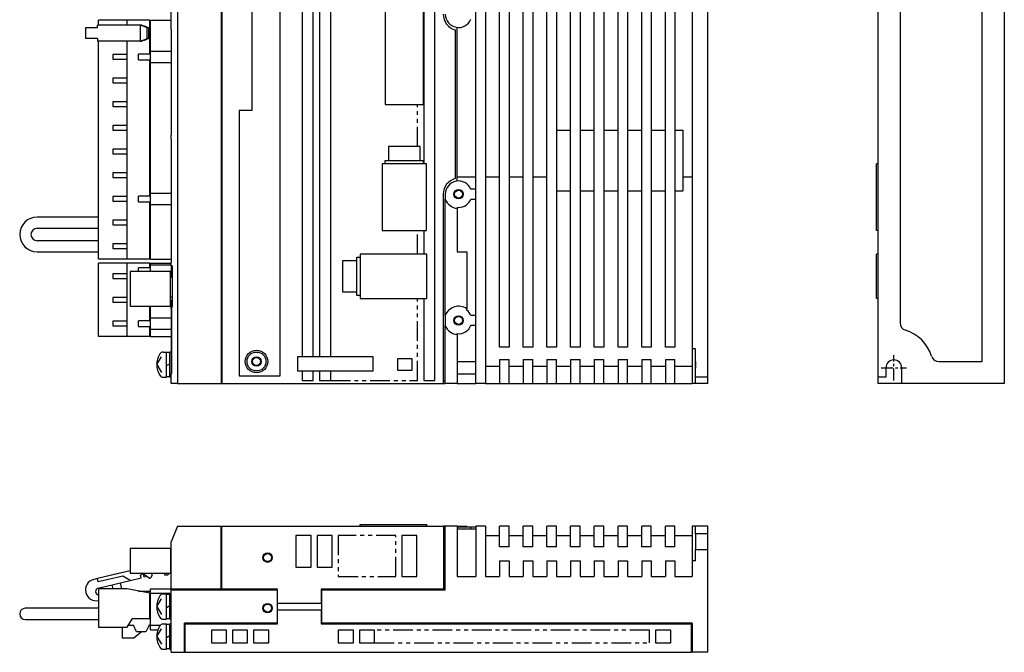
# Model space of a CAD drawing. Extents: x -713 to -55, y -240 to 98.
# Tile 2 of 3: x -367 to -55, y -240 to -40. Entities that reach past the tile are written whole.
import ezdxf

# ---------------------------------------------------------------- set-up
doc = ezdxf.new("R2010")
doc.units = 0
doc.linetypes.add('CENTER', pattern=[2, 1.25, -0.25, 0.25, -0.25])
doc.linetypes.add('PHANTOM', pattern=[2.5, 1.25, -0.25, 0.25, -0.25, 0.25, -0.25])
for name, color, linetype in [('CENTER', 6, 'CENTER'), ('OUTLINE', 7, 'CONTINUOUS'), ('PHANTOM', 3, 'PHANTOM'), ('THIN_LINE', 6, 'CONTINUOUS')]:
    doc.layers.add(name, color=color, linetype=linetype)

msp = doc.modelspace()

# ---------------------------------------------------------------- linework, layer by layer
at = {"layer": 'CENTER', "ltscale": 3}
for p, q in [((-89.66, -154), (-89.66, -146)), ((-93.66, -150), (-85.66, -150))]:
    msp.add_line(p, q, dxfattribs=at)
at = {"layer": 'OUTLINE'}
for p, q in [((-302.71, 5), (-302.71, -155)), ((-302.51, 5), (-302.51, -155)), ((-238.51, 4), (-238.51, -85.4)), ((-235.01, -154), (-235.01, 4)), ((-222.01, -155), (-222.01, 5)), ((-219.01, 5), (-219.01, -155)), ((-214.51, -143.5), (-214.51, 5)), ((-211.51, 5), (-211.51, -143.5)), ((-207.01, -143.5), (-207.01, 5)), ((-204.01, 5), (-204.01, -143.5)), ((-199.51, -143.5), (-199.51, 5)), ((-196.51, 5), (-196.51, -143.5)), ((-192.01, -143.5), (-192.01, 5)), ((-189.01, 5), (-189.01, -143.5)), ((-184.51, -143.5), (-184.51, 5)), ((-181.51, 5), (-181.51, -143.5)), ((-177.01, -143.5), (-177.01, 5)), ((-174.01, 5), (-174.01, -143.5)), ((-169.51, -143.5), (-169.51, 5)), ((-166.51, 5), (-166.51, -143.5)), ((-162.01, -143.5), (-162.01, 5)), ((-159.01, 5), (-159.01, -143.5)), ((-153.51, 5), (-153.51, -144)), ((-148.51, -155), (-148.51, 5)), ((-94.66, -155), (-94.66, 5)), ((-54.66, 5), (-54.66, -155)), ((-284.01, -152.5), (-284.01, 2.5)), ((-87.66, -2), (-87.66, -135.76)), ((-277.01, -3.5), (-277.01, -146.5)), ((-273.51, -146.5), (-273.51, -3.5)), ((-271.51, -3.5), (-271.51, -146.5)), ((-268.01, -146.5), (-268.01, -3.5)), ((-318.51, -42.85), (-318.51, -15.5)), ((-316.51, -15.5), (-316.51, -155)), ((-293.01, -15.5), (-293.01, -68.5)), ((-61.66, -148), (-61.66, -14.24)), ((-250.78, -21.44), (-250.78, -66.55)), ((-238.64, -66.55), (-238.64, -21.44)), ((-332.51, -39.9), (-341.51, -39.9)), ((-341.51, -41.5), (-341.51, -39.9)), ((-325.31, -39.9), (-332.51, -39.9)), ((-332.51, -41.5), (-332.51, -39.9)), ((-325.31, -50.6), (-325.31, -39.9)), ((-325.09, -49.7), (-325.09, -39.9)), ((-325.09, -39.9), (-318.51, -39.9)), ((-343.05, -42.3), (-345.68, -42.3)), ((-345.68, -42.3), (-345.68, -45.7)), ((-341.9, -42.3), (-343.05, -42.3)), ((-341.9, -42.3), (-341.9, -41.5)), ((-328.28, -41.5), (-341.9, -41.5)), ((-327.82, -41.5), (-328.28, -41.5)), ((-328.28, -46.5), (-328.28, -41.5)), ((-326.1, -42.3), (-328.28, -41.5)), ((-327.82, -41.5), (-327.33, -41.7)), ((-327.33, -41.7), (-327.1, -41.7)), ((-327.1, -41.7), (-325.64, -42.3)), ((-325.64, -42.3), (-326.1, -42.3)), ((-326.1, -45.7), (-326.1, -42.3)), ((-325.64, -45.7), (-325.64, -42.3)), ((-325.09, -41.3), (-325.31, -41.3)), ((-318.51, -42.85), (-318.51, -76.3)), ((-318.39, -42.85), (-318.51, -42.85)), ((-318.39, -76.3), (-318.39, -42.85)), ((-228.55, -42.96), (-228.55, -90.04)), ((-227.91, -90.82), (-227.91, -42.18)), ((-343.05, -45.7), (-345.68, -45.7)), ((-341.9, -45.7), (-343.05, -45.7)), ((-341.9, -45.7), (-341.9, -46.5)), ((-328.28, -46.5), (-341.9, -46.5)), ((-341.51, -115.6), (-341.51, -46.5)), ((-332.51, -50.75), (-332.51, -46.5)), ((-328.28, -46.5), (-326.1, -45.7)), ((-328.28, -46.5), (-327.82, -46.5)), ((-327.33, -46.3), (-327.82, -46.5)), ((-327.1, -46.3), (-327.33, -46.3)), ((-325.64, -45.7), (-327.1, -46.3)), ((-325.64, -45.7), (-326.1, -45.7)), ((-325.09, -53.3), (-325.09, -49.7)), ((-325.09, -49.7), (-318.51, -49.7)), ((-337.01, -50.75), (-337.01, -52.25)), ((-332.51, -50.75), (-337.01, -50.75)), ((-337.01, -52.25), (-332.51, -52.25)), ((-332.51, -52.25), (-332.51, -50.75)), ((-332.51, -58.25), (-332.51, -52.25)), ((-325.09, -50.6), (-328.84, -50.6)), ((-328.84, -52.4), (-328.84, -50.6)), ((-328.84, -52.4), (-325.09, -52.4)), ((-325.31, -95.6), (-325.31, -52.4)), ((-325.09, -94.7), (-325.09, -53.3)), ((-325.09, -53.3), (-318.51, -53.3)), ((-337.01, -58.25), (-337.01, -59.75)), ((-332.51, -58.25), (-337.01, -58.25)), ((-332.51, -59.75), (-332.51, -58.25)), ((-337.01, -59.75), (-332.51, -59.75)), ((-332.51, -65.75), (-332.51, -59.75)), ((-337.01, -65.75), (-337.01, -67.25)), ((-332.51, -65.75), (-337.01, -65.75)), ((-337.01, -67.25), (-332.51, -67.25)), ((-332.51, -67.25), (-332.51, -65.75)), ((-332.51, -73.25), (-332.51, -67.25)), ((-297.01, -68.5), (-297.01, -152.5)), ((-293.01, -68.5), (-297.01, -68.5)), ((-250.78, -66.55), (-240.51, -66.55)), ((-240.51, -66.55), (-238.64, -66.55)), ((-337.01, -73.25), (-337.01, -74.75)), ((-332.51, -73.25), (-337.01, -73.25)), ((-337.01, -74.75), (-332.51, -74.75)), ((-332.51, -74.75), (-332.51, -73.25)), ((-332.51, -80.75), (-332.51, -74.75)), ((-196.51, -74.72), (-192.01, -74.72)), ((-189.01, -74.72), (-184.51, -74.72)), ((-181.51, -74.72), (-177.01, -74.72)), ((-174.01, -74.72), (-169.51, -74.72)), ((-166.51, -74.72), (-162.01, -74.72)), ((-159.01, -74.72), (-156.51, -74.72)), ((-156.51, -74.72), (-156.51, -93.95)), ((-318.51, -76.3), (-318.39, -76.3)), ((-318.51, -77.6), (-318.51, -76.3)), ((-318.51, -77.6), (-318.51, -116.5)), ((-318.39, -77.6), (-318.51, -77.6)), ((-318.39, -116.5), (-318.39, -77.6)), ((-337.01, -80.75), (-337.01, -82.25)), ((-332.51, -80.75), (-337.01, -80.75)), ((-332.51, -82.25), (-332.51, -80.75)), ((-240.51, -79.9), (-249.71, -79.9)), ((-249.71, -79.9), (-249.71, -84.43)), ((-239.71, -79.9), (-240.51, -79.9)), ((-239.71, -84.43), (-239.71, -79.9)), ((-337.01, -82.25), (-332.51, -82.25)), ((-332.51, -88.25), (-332.51, -82.25)), ((-237.71, -85.4), (-251.71, -85.4)), ((-251.71, -85.4), (-251.71, -106.5)), ((-249.71, -84.43), (-250.81, -84.43)), ((-250.81, -84.43), (-250.81, -85.4)), ((-239.71, -84.43), (-249.71, -84.43)), ((-238.61, -84.43), (-239.71, -84.43)), ((-238.61, -85.4), (-238.61, -84.43)), ((-237.71, -106.5), (-237.71, -85.4)), ((-95.16, -106.5), (-95.16, -85.4)), ((-94.66, -85.4), (-95.16, -85.4)), ((-337.01, -88.25), (-337.01, -89.75)), ((-332.51, -88.25), (-337.01, -88.25)), ((-337.01, -89.75), (-332.51, -89.75)), ((-332.51, -89.75), (-332.51, -88.25)), ((-332.51, -95.75), (-332.51, -89.75)), ((-227.91, -89.47), (-222.01, -89.47)), ((-219.01, -89.47), (-214.51, -89.47)), ((-211.51, -89.47), (-207.01, -89.47)), ((-204.01, -89.47), (-199.51, -89.47)), ((-156.51, -89.47), (-153.51, -89.47)), ((-222.01, -93.46), (-223.6, -93.46)), ((-337.01, -95.75), (-337.01, -97.25)), ((-332.51, -95.75), (-337.01, -95.75)), ((-332.51, -97.25), (-332.51, -95.75)), ((-325.09, -95.6), (-328.84, -95.6)), ((-328.84, -97.4), (-328.84, -95.6)), ((-325.09, -98.3), (-325.09, -94.7)), ((-325.09, -94.7), (-318.51, -94.7)), ((-232.35, -95), (-232.35, -154)), ((-231.71, -95), (-231.71, -96.62)), ((-231.71, -133.38), (-231.71, -96.62)), ((-223.6, -96.53), (-222.01, -96.53)), ((-196.51, -93.95), (-192.01, -93.95)), ((-189.01, -93.95), (-184.51, -93.95)), ((-181.51, -93.95), (-177.01, -93.95)), ((-174.01, -93.95), (-169.51, -93.95)), ((-166.51, -93.95), (-162.01, -93.95)), ((-159.01, -93.95), (-156.51, -93.95)), ((-337.01, -97.25), (-332.51, -97.25)), ((-332.51, -103.25), (-332.51, -97.25)), ((-328.84, -97.4), (-325.09, -97.4)), ((-325.31, -115.6), (-325.31, -97.4)), ((-325.09, -115.6), (-325.09, -98.3)), ((-325.09, -98.3), (-318.51, -98.3)), ((-227.91, -99.48), (-227.91, -99.2)), ((-227.91, -99.2), (-227.51, -99.2)), ((-227.91, -99.48), (-227.91, -113.23)), ((-341.51, -102.23), (-360.99, -102.23)), ((-360.99, -105.77), (-341.51, -105.77)), ((-337.01, -103.25), (-337.01, -104.75)), ((-332.51, -103.25), (-337.01, -103.25)), ((-337.01, -104.75), (-332.51, -104.75)), ((-332.51, -104.75), (-332.51, -103.25)), ((-332.51, -110.75), (-332.51, -104.75)), ((-251.71, -106.5), (-237.71, -106.5)), ((-238.51, -106.5), (-238.51, -114)), ((-94.66, -106.5), (-95.16, -106.5)), ((-341.51, -109.73), (-360.99, -109.73)), ((-337.01, -110.75), (-337.01, -112.25)), ((-332.51, -110.75), (-337.01, -110.75)), ((-337.01, -112.25), (-332.51, -112.25)), ((-332.51, -112.25), (-332.51, -110.75)), ((-332.51, -115.6), (-332.51, -112.25)), ((-360.99, -113.27), (-341.51, -113.27)), ((-325.09, -114.2), (-325.31, -114.2)), ((-259.68, -114.9), (-258.71, -114.9)), ((-259.68, -116), (-259.68, -114.9)), ((-237.61, -114), (-258.71, -114)), ((-258.71, -114), (-258.71, -128)), ((-237.61, -128), (-237.61, -114)), ((-227.91, -113.23), (-224.91, -113.23)), ((-224.91, -113.23), (-224.91, -131.33)), ((-94.66, -114), (-95.16, -114)), ((-95.16, -128), (-95.16, -114)), ((-332.51, -115.6), (-341.51, -115.6)), ((-332.51, -116.9), (-341.51, -116.9)), ((-341.51, -140.1), (-341.51, -116.9)), ((-325.31, -115.6), (-332.51, -115.6)), ((-325.31, -116.9), (-332.51, -116.9)), ((-332.51, -120.25), (-332.51, -116.9)), ((-325.09, -118.3), (-328.84, -118.3)), ((-328.84, -119.49), (-328.84, -118.3)), ((-325.31, -118.3), (-325.31, -116.9)), ((-325.09, -115.6), (-318.51, -115.6)), ((-325.09, -117.4), (-325.09, -116.9)), ((-325.09, -116.9), (-318.51, -116.9)), ((-325.09, -117.4), (-318.51, -117.4)), ((-325.09, -119.49), (-325.09, -117.4)), ((-318.51, -116.5), (-318.39, -116.5)), ((-318.51, -117.68), (-318.51, -116.5)), ((-318.51, -117.68), (-318.51, -121.34)), ((-318.21, -117.68), (-318.51, -117.68)), ((-318.21, -117.68), (-318.21, -130.8)), ((-264.21, -126), (-264.21, -116)), ((-264.21, -116), (-259.68, -116)), ((-259.68, -126), (-259.68, -116)), ((-332.51, -120.25), (-337.01, -120.25)), ((-337.01, -120.25), (-337.01, -121.75)), ((-332.51, -121.75), (-332.51, -120.25)), ((-331.51, -119.49), (-331.51, -130.49)), ((-318.71, -119.49), (-331.51, -119.49)), ((-318.71, -130.49), (-318.71, -119.49)), ((-318.71, -121), (-318.51, -121)), ((-318.21, -121.34), (-318.71, -121.34)), ((-337.01, -121.75), (-332.51, -121.75)), ((-332.51, -127.75), (-332.51, -121.75)), ((-332.51, -127.75), (-337.01, -127.75)), ((-337.01, -127.75), (-337.01, -129.25)), ((-332.51, -129.25), (-332.51, -127.75)), ((-318.21, -127.64), (-318.71, -127.64)), ((-259.68, -126), (-264.21, -126)), ((-259.68, -127.1), (-259.68, -126)), ((-258.71, -127.1), (-259.68, -127.1)), ((-337.01, -129.25), (-332.51, -129.25)), ((-332.51, -135.25), (-332.51, -129.25)), ((-331.51, -130.49), (-318.71, -130.49)), ((-325.31, -135.1), (-325.31, -130.49)), ((-325.09, -134.2), (-325.09, -130.49)), ((-318.21, -128.64), (-318.71, -128.64)), ((-318.51, -128.64), (-318.51, -130.8)), ((-318.51, -130.8), (-318.21, -130.8)), ((-318.51, -131.36), (-318.51, -130.8)), ((-258.71, -128), (-237.61, -128)), ((-238.51, -128), (-238.51, -154)), ((-94.66, -128), (-95.16, -128)), ((-318.51, -131.36), (-318.51, -151.8)), ((-318.32, -131.36), (-318.51, -131.36)), ((-318.32, -151.8), (-318.32, -131.36)), ((-231.71, -133.38), (-231.71, -136.62)), ((-224.91, -131.7), (-224.91, -131.33)), ((-222.01, -133.47), (-223.6, -133.47)), ((-332.51, -135.25), (-337.01, -135.25)), ((-337.01, -135.25), (-337.01, -136.75)), ((-337.01, -136.75), (-332.51, -136.75)), ((-332.51, -136.75), (-332.51, -135.25)), ((-332.51, -140.1), (-332.51, -136.75)), ((-328.84, -136.9), (-328.84, -135.1)), ((-325.09, -135.1), (-328.84, -135.1)), ((-328.84, -136.9), (-325.09, -136.9)), ((-325.31, -140.1), (-325.31, -136.9)), ((-325.09, -137.8), (-325.09, -134.2)), ((-325.09, -134.2), (-318.51, -134.2)), ((-231.71, -155), (-231.71, -136.62)), ((-223.6, -136.54), (-222.01, -136.54)), ((-332.51, -140.1), (-341.51, -140.1)), ((-325.31, -140.1), (-332.51, -140.1)), ((-325.09, -138.7), (-325.31, -138.7)), ((-325.09, -140.1), (-325.09, -137.8)), ((-325.09, -137.8), (-318.51, -137.8)), ((-325.09, -140.1), (-318.51, -140.1)), ((-227.91, -139.48), (-227.91, -139.18)), ((-227.91, -139.48), (-227.91, -155)), ((-323.11, -149), (-321.64, -146.53)), ((-321.05, -145), (-320.01, -145)), ((-320.01, -149), (-320.01, -145)), ((-319.01, -145.2), (-320.01, -145.2)), ((-319.01, -149), (-319.01, -145)), ((-318.51, -145), (-319.01, -145)), ((-278.51, -146.5), (-278.51, -151)), ((-277.01, -146.5), (-278.51, -146.5)), ((-273.51, -146.5), (-277.01, -146.5)), ((-271.51, -146.5), (-273.51, -146.5)), ((-254.51, -146.5), (-271.51, -146.5)), ((-254.51, -151), (-254.51, -146.5)), ((-211.51, -143.5), (-214.51, -143.5)), ((-204.01, -143.5), (-207.01, -143.5)), ((-196.51, -143.5), (-199.51, -143.5)), ((-189.01, -143.5), (-192.01, -143.5)), ((-181.51, -143.5), (-184.51, -143.5)), ((-174.01, -143.5), (-177.01, -143.5)), ((-166.51, -143.5), (-169.51, -143.5)), ((-159.01, -143.5), (-162.01, -143.5)), ((-153.51, -144), (-153.51, -144.48)), ((-152.51, -144), (-153.51, -144)), ((-153.51, -144.48), (-153.51, -149.52)), ((-152.51, -155), (-152.51, -144)), ((-323.11, -149), (-321.64, -151.47)), ((-320.01, -149.29), (-319.01, -148.71)), ((-320.01, -153), (-320.01, -149)), ((-319.01, -153), (-319.01, -149)), ((-246.81, -147.2), (-246.81, -150.8)), ((-242.21, -147.2), (-246.81, -147.2)), ((-242.21, -150.8), (-242.21, -147.2)), ((-227.91, -148), (-222.01, -148)), ((-219.01, -149.52), (-214.51, -149.52)), ((-214.51, -147.42), (-214.51, -155)), ((-214.51, -147.42), (-211.51, -147.42)), ((-211.51, -155), (-211.51, -147.42)), ((-211.51, -149.52), (-207.01, -149.52)), ((-207.01, -147.42), (-207.01, -155)), ((-207.01, -147.42), (-204.01, -147.42)), ((-204.01, -155), (-204.01, -147.42)), ((-204.01, -149.52), (-199.51, -149.52)), ((-199.51, -147.42), (-199.51, -155)), ((-199.51, -147.42), (-196.51, -147.42)), ((-196.51, -155), (-196.51, -147.42)), ((-196.51, -149.52), (-192.01, -149.52)), ((-192.01, -147.42), (-192.01, -155)), ((-192.01, -147.42), (-189.01, -147.42)), ((-189.01, -155), (-189.01, -147.42)), ((-189.01, -149.52), (-184.51, -149.52)), ((-184.51, -147.42), (-184.51, -155)), ((-184.51, -147.42), (-181.51, -147.42)), ((-181.51, -155), (-181.51, -147.42)), ((-181.51, -149.52), (-177.01, -149.52)), ((-177.01, -147.42), (-177.01, -155)), ((-177.01, -147.42), (-174.01, -147.42)), ((-174.01, -155), (-174.01, -147.42)), ((-174.01, -149.52), (-169.51, -149.52)), ((-169.51, -147.42), (-169.51, -155)), ((-169.51, -147.42), (-166.51, -147.42)), ((-166.51, -155), (-166.51, -147.42)), ((-166.51, -149.52), (-162.01, -149.52)), ((-162.01, -147.42), (-162.01, -155)), ((-162.01, -147.42), (-159.01, -147.42)), ((-159.01, -155), (-159.01, -147.42)), ((-159.01, -149.52), (-153.51, -149.52)), ((-153.51, -149.52), (-153.51, -155)), ((-152.51, -148), (-152.51, -150)), ((-75.43, -148), (-61.66, -148)), ((-320.01, -152.8), (-319.01, -152.8)), ((-318.51, -151.8), (-318.32, -151.8)), ((-318.51, -155), (-318.51, -151.8)), ((-297.01, -152.5), (-284.01, -152.5)), ((-278.51, -151), (-277.01, -151)), ((-277.01, -151), (-273.51, -151)), ((-277.01, -151), (-277.01, -154)), ((-273.51, -151), (-271.51, -151)), ((-273.51, -154), (-273.51, -151)), ((-271.51, -151), (-254.51, -151)), ((-271.51, -151), (-271.51, -154)), ((-268.01, -154), (-268.01, -151)), ((-246.81, -150.8), (-242.21, -150.8)), ((-222.01, -152), (-227.91, -152)), ((-92.16, -150), (-92.16, -153)), ((-87.16, -155), (-87.16, -150)), ((-321.05, -153), (-320.01, -153)), ((-319.01, -153), (-318.51, -153)), ((-316.51, -155), (-318.51, -155)), ((-316.51, -155), (-302.71, -155)), ((-302.51, -154), (-302.71, -154)), ((-302.71, -155), (-302.51, -155)), ((-302.51, -155), (-232.31, -155)), ((-277.01, -154), (-273.51, -154)), ((-271.51, -154), (-268.01, -154)), ((-238.51, -154), (-235.01, -154)), ((-232.35, -154), (-232.31, -154)), ((-232.31, -154), (-231.71, -154)), ((-232.31, -155), (-232.31, -154)), ((-232.31, -155), (-231.71, -155)), ((-227.91, -155), (-231.71, -155)), ((-227.91, -155), (-222.01, -155)), ((-219.01, -155), (-222.01, -155)), ((-219.01, -155), (-214.51, -155)), ((-214.51, -155), (-211.51, -155)), ((-211.51, -155), (-207.01, -155)), ((-207.01, -155), (-204.01, -155)), ((-204.01, -155), (-199.51, -155)), ((-199.51, -155), (-196.51, -155)), ((-196.51, -155), (-192.01, -155)), ((-192.01, -155), (-189.01, -155)), ((-189.01, -155), (-184.51, -155)), ((-184.51, -155), (-181.51, -155)), ((-181.51, -155), (-177.01, -155)), ((-177.01, -155), (-174.01, -155)), ((-174.01, -155), (-169.51, -155)), ((-169.51, -155), (-166.51, -155)), ((-166.51, -155), (-162.01, -155)), ((-162.01, -155), (-159.01, -155)), ((-159.01, -155), (-153.51, -155)), ((-152.51, -155), (-153.51, -155)), ((-148.51, -153), (-152.51, -153)), ((-148.51, -155), (-152.51, -155)), ((-92.16, -153), (-94.66, -153)), ((-54.66, -155), (-94.66, -155)), ((-316.51, -200.13), (-318.51, -205.13)), ((-316.51, -200.13), (-302.71, -200.13)), ((-302.71, -220.13), (-302.71, -200.13)), ((-302.51, -201.13), (-302.71, -201.13)), ((-302.51, -220.13), (-302.51, -200.13)), ((-302.51, -200.13), (-232.31, -200.13)), ((-258.71, -200.13), (-258.71, -199.63)), ((-258.71, -199.63), (-237.61, -199.63)), ((-237.61, -200.13), (-237.61, -199.63)), ((-231.71, -200.13), (-232.31, -200.13)), ((-232.31, -200.13), (-232.31, -220.13)), ((-232.31, -201.13), (-231.71, -201.13)), ((-227.91, -200.13), (-231.71, -200.13)), ((-231.71, -220.33), (-231.71, -200.13)), ((-227.91, -200.13), (-224.91, -200.13)), ((-227.91, -200.13), (-227.91, -216.13)), ((-227.91, -200.43), (-223.6, -200.43)), ((-222.01, -201.13), (-227.91, -201.13)), ((-224.91, -200.13), (-224.91, -200.43)), ((-223.6, -200.43), (-222.01, -200.43)), ((-223.6, -200.43), (-223.6, -201.13)), ((-219.01, -200.13), (-222.01, -200.13)), ((-222.01, -200.13), (-222.01, -216.13)), ((-219.01, -200.13), (-219.01, -216.13)), ((-214.51, -206.76), (-214.51, -200.13)), ((-211.51, -200.13), (-214.51, -200.13)), ((-211.51, -206.76), (-211.51, -200.13)), ((-207.01, -206.76), (-207.01, -200.13)), ((-204.01, -200.13), (-207.01, -200.13)), ((-204.01, -206.76), (-204.01, -200.13)), ((-199.51, -206.76), (-199.51, -200.13)), ((-196.51, -200.13), (-199.51, -200.13)), ((-196.51, -206.76), (-196.51, -200.13)), ((-192.01, -206.76), (-192.01, -200.13)), ((-189.01, -200.13), (-192.01, -200.13)), ((-189.01, -206.76), (-189.01, -200.13)), ((-184.51, -206.76), (-184.51, -200.13)), ((-181.51, -200.13), (-184.51, -200.13)), ((-181.51, -206.76), (-181.51, -200.13)), ((-177.01, -206.76), (-177.01, -200.13)), ((-174.01, -200.13), (-177.01, -200.13)), ((-174.01, -206.76), (-174.01, -200.13)), ((-169.51, -206.76), (-169.51, -200.13)), ((-166.51, -200.13), (-169.51, -200.13)), ((-166.51, -206.76), (-166.51, -200.13)), ((-162.01, -206.76), (-162.01, -200.13)), ((-159.01, -200.13), (-162.01, -200.13)), ((-159.01, -206.76), (-159.01, -200.13)), ((-153.51, -200.13), (-153.51, -205.61)), ((-152.51, -200.13), (-153.51, -200.13)), ((-152.51, -202.63), (-152.51, -200.13)), ((-148.51, -200.13), (-152.51, -200.13)), ((-152.51, -202.63), (-152.51, -207.63)), ((-148.51, -202.63), (-152.51, -202.63)), ((-148.51, -203.13), (-148.51, -200.13)), ((-318.51, -220.13), (-318.51, -205.13)), ((-279.01, -203.13), (-279.01, -213.13)), ((-274.21, -203.13), (-279.01, -203.13)), ((-274.21, -213.13), (-274.21, -203.13)), ((-272.31, -203.13), (-272.31, -213.13)), ((-267.51, -203.13), (-272.31, -203.13)), ((-267.51, -213.13), (-267.51, -203.13)), ((-245.51, -203.13), (-245.51, -216.13)), ((-240.71, -203.13), (-245.51, -203.13)), ((-240.71, -216.13), (-240.71, -203.13)), ((-219.01, -203.13), (-214.51, -203.13)), ((-211.51, -203.13), (-207.01, -203.13)), ((-204.01, -203.13), (-199.51, -203.13)), ((-196.51, -203.13), (-192.01, -203.13)), ((-189.01, -203.13), (-184.51, -203.13)), ((-181.51, -203.13), (-177.01, -203.13)), ((-174.01, -203.13), (-169.51, -203.13)), ((-166.51, -203.13), (-162.01, -203.13)), ((-159.01, -203.13), (-153.51, -203.13)), ((-153.51, -205.61), (-153.51, -210.65)), ((-148.51, -207.13), (-148.51, -203.13)), ((-331.51, -207.09), (-331.51, -215.09)), ((-331.51, -207.09), (-318.71, -207.09)), ((-318.71, -207.09), (-318.71, -215.09)), ((-318.51, -208.49), (-318.71, -208.49)), ((-211.51, -206.76), (-214.51, -206.76)), ((-204.01, -206.76), (-207.01, -206.76)), ((-196.51, -206.76), (-199.51, -206.76)), ((-189.01, -206.76), (-192.01, -206.76)), ((-181.51, -206.76), (-184.51, -206.76)), ((-174.01, -206.76), (-177.01, -206.76)), ((-166.51, -206.76), (-169.51, -206.76)), ((-159.01, -206.76), (-162.01, -206.76)), ((-152.51, -211.13), (-152.51, -207.63)), ((-148.51, -207.63), (-152.51, -207.63)), ((-148.51, -240.13), (-148.51, -207.13)), ((-318.51, -209.54), (-318.71, -209.54)), ((-214.51, -211.13), (-211.51, -211.13)), ((-214.51, -211.13), (-214.51, -216.13)), ((-211.51, -211.13), (-211.51, -216.13)), ((-207.01, -211.13), (-204.01, -211.13)), ((-207.01, -211.13), (-207.01, -216.13)), ((-204.01, -211.13), (-204.01, -216.13)), ((-199.51, -211.13), (-196.51, -211.13)), ((-199.51, -211.13), (-199.51, -216.13)), ((-196.51, -211.13), (-196.51, -216.13)), ((-192.01, -211.13), (-189.01, -211.13)), ((-192.01, -211.13), (-192.01, -216.13)), ((-189.01, -211.13), (-189.01, -216.13)), ((-184.51, -211.13), (-181.51, -211.13)), ((-184.51, -211.13), (-184.51, -216.13)), ((-181.51, -211.13), (-181.51, -216.13)), ((-177.01, -211.13), (-174.01, -211.13)), ((-177.01, -211.13), (-177.01, -216.13)), ((-174.01, -211.13), (-174.01, -216.13)), ((-169.51, -211.13), (-166.51, -211.13)), ((-169.51, -211.13), (-169.51, -216.13)), ((-166.51, -211.13), (-166.51, -216.13)), ((-162.01, -211.13), (-159.01, -211.13)), ((-162.01, -211.13), (-162.01, -216.13)), ((-159.01, -211.13), (-159.01, -216.13)), ((-153.51, -210.65), (-153.51, -211.13)), ((-152.51, -211.13), (-153.51, -211.13)), ((-153.51, -211.13), (-153.51, -216.13)), ((-331.51, -214.31), (-341.9, -216.78)), ((-334.79, -215.09), (-341.9, -216.78)), ((-331.51, -215.09), (-318.71, -215.09)), ((-328.71, -215.09), (-327.72, -215.09)), ((-327.91, -215.09), (-327.82, -215.49)), ((-325.51, -216.69), (-327.72, -215.09)), ((-324.71, -215.09), (-324.71, -215.89)), ((-320.51, -215.69), (-320.51, -215.09)), ((-319.11, -215.09), (-319.71, -215.69)), ((-318.51, -212.64), (-318.71, -212.64)), ((-318.51, -213.69), (-318.71, -213.69)), ((-318.51, -214.49), (-318.71, -214.69)), ((-279.01, -213.13), (-274.21, -213.13)), ((-272.31, -213.13), (-267.51, -213.13)), ((-341.9, -216.78), (-343.05, -217.05)), ((-341.65, -217.85), (-341.9, -216.78)), ((-333.86, -216), (-341.65, -217.85)), ((-341.62, -219.79), (-331.48, -217.39)), ((-334.13, -220.06), (-334.59, -218.13)), ((-331.48, -217.39), (-333.86, -216)), ((-331.48, -217.39), (-328.07, -216.58)), ((-331.48, -217.39), (-328.07, -216.58)), ((-328.3, -215.6), (-327.82, -215.49)), ((-328.07, -216.58), (-328.3, -215.6)), ((-327.33, -215.37), (-327.82, -215.49)), ((-327.1, -216.35), (-327.33, -215.37)), ((-326.26, -216.15), (-327.1, -216.35)), ((-319.71, -215.69), (-320.51, -215.69)), ((-245.51, -216.13), (-240.71, -216.13)), ((-227.91, -216.13), (-222.01, -216.13)), ((-219.01, -216.13), (-214.51, -216.13)), ((-211.51, -216.13), (-207.01, -216.13)), ((-204.01, -216.13), (-199.51, -216.13)), ((-196.51, -216.13), (-192.01, -216.13)), ((-189.01, -216.13), (-184.51, -216.13)), ((-181.51, -216.13), (-177.01, -216.13)), ((-174.01, -216.13), (-169.51, -216.13)), ((-166.51, -216.13), (-162.01, -216.13)), ((-159.01, -216.13), (-153.51, -216.13)), ((-341.51, -220.06), (-341.51, -232.21)), ((-332.51, -220.06), (-341.51, -220.06)), ((-337.31, -218.77), (-337.01, -220.06)), ((-325.31, -221.38), (-332.51, -220.06)), ((-328.84, -220.73), (-325.09, -220.73)), ((-325.31, -229.43), (-325.31, -221.38)), ((-325.09, -221.43), (-325.09, -220.03)), ((-325.09, -220.03), (-318.51, -220.03)), ((-318.51, -220.33), (-318.51, -220.13)), ((-302.71, -220.13), (-318.51, -220.13)), ((-318.51, -220.33), (-285.01, -220.33)), ((-318.51, -240.13), (-318.51, -220.33)), ((-314.31, -220.13), (-314.31, -220.33)), ((-284.81, -220.13), (-302.51, -220.13)), ((-285.01, -220.33), (-285.01, -230.93)), ((-284.81, -224.63), (-284.81, -220.13)), ((-271.01, -220.13), (-271.01, -224.63)), ((-232.31, -220.13), (-271.01, -220.13)), ((-270.81, -220.33), (-231.71, -220.33)), ((-270.81, -230.93), (-270.81, -220.33)), ((-325.09, -222.83), (-325.31, -222.83)), ((-325.09, -231.53), (-325.09, -221.43)), ((-325.09, -221.43), (-318.51, -221.43)), ((-323.11, -225.63), (-321.64, -223.17)), ((-321.05, -221.63), (-320.01, -221.63)), ((-320.01, -229.63), (-320.01, -221.63)), ((-320.01, -229.63), (-320.01, -221.63)), ((-319.01, -221.83), (-320.01, -221.83)), ((-319.01, -229.63), (-319.01, -221.63)), ((-318.51, -221.63), (-319.01, -221.63)), ((-319.01, -229.63), (-319.01, -221.63)), ((-360.99, -226.19), (-364.74, -226.19)), ((-341.51, -226.19), (-360.99, -226.19)), ((-323.11, -225.63), (-321.64, -228.1)), ((-320.01, -225.92), (-319.01, -225.34)), ((-271.01, -224.63), (-284.81, -224.63)), ((-284.81, -226.63), (-271.01, -226.63)), ((-284.81, -231.13), (-284.81, -226.63)), ((-271.01, -226.63), (-271.01, -231.13)), ((-364.74, -229.73), (-360.99, -229.73)), ((-360.99, -229.73), (-341.51, -229.73)), ((-332.51, -232.21), (-330.81, -229.43)), ((-330.81, -229.43), (-325.31, -229.43)), ((-325.31, -229.43), (-325.09, -229.43)), ((-321.05, -229.63), (-320.01, -229.63)), ((-320.01, -229.43), (-319.01, -229.43)), ((-319.01, -229.63), (-318.51, -229.63)), ((-341.51, -232.21), (-332.51, -232.21)), ((-333.91, -235.62), (-333.91, -232.21)), ((-332.1, -231.53), (-330.51, -231.53)), ((-329.51, -233.63), (-330.51, -231.53)), ((-327.93, -233.63), (-330.41, -235.62)), ((-326.51, -233.63), (-329.51, -233.63)), ((-325.51, -231.53), (-326.51, -233.63)), ((-325.31, -231.53), (-325.63, -231.79)), ((-325.51, -231.53), (-325.09, -231.53)), ((-325.09, -233.03), (-325.09, -231.53)), ((-325.09, -231.53), (-321.99, -231.53)), ((-325.09, -233.03), (-322.76, -233.03)), ((-323.11, -235.13), (-321.64, -232.67)), ((-321.05, -231.13), (-320.01, -231.13)), ((-320.01, -239.13), (-320.01, -231.13)), ((-319.01, -231.33), (-320.01, -231.33)), ((-319.01, -239.13), (-319.01, -231.13)), ((-318.51, -231.13), (-319.01, -231.13)), ((-314.31, -240.13), (-314.31, -230.93)), ((-285.01, -230.93), (-314.31, -230.93)), ((-314.11, -240.13), (-314.11, -231.13)), ((-314.11, -231.13), (-284.81, -231.13)), ((-305.81, -233.13), (-305.81, -237.13)), ((-301.01, -233.13), (-305.81, -233.13)), ((-301.01, -237.13), (-301.01, -233.13)), ((-299.11, -233.13), (-299.11, -237.13)), ((-294.31, -233.13), (-299.11, -233.13)), ((-294.31, -237.13), (-294.31, -233.13)), ((-292.41, -233.13), (-292.41, -237.13)), ((-287.61, -233.13), (-292.41, -233.13)), ((-287.61, -237.13), (-287.61, -233.13)), ((-271.01, -231.13), (-153.71, -231.13)), ((-153.51, -230.93), (-270.81, -230.93)), ((-265.61, -233.13), (-265.61, -237.13)), ((-260.81, -233.13), (-265.61, -233.13)), ((-260.81, -237.13), (-260.81, -233.13)), ((-254.11, -233.13), (-258.91, -233.13)), ((-258.91, -233.13), (-258.91, -237.13)), ((-254.11, -237.13), (-254.11, -233.13)), ((-165.11, -233.13), (-165.11, -237.13)), ((-160.31, -233.13), (-165.11, -233.13)), ((-160.31, -237.13), (-160.31, -233.13)), ((-153.71, -240.13), (-153.71, -231.13)), ((-153.51, -230.93), (-153.51, -240.13)), ((-330.41, -235.62), (-333.91, -235.62)), ((-323.11, -235.13), (-321.64, -237.6)), ((-320.01, -235.42), (-319.01, -234.84)), ((-321.05, -239.13), (-320.01, -239.13)), ((-320.01, -238.93), (-319.01, -238.93)), ((-319.01, -239.13), (-318.51, -239.13)), ((-314.11, -239.93), (-314.31, -239.93)), ((-305.81, -237.13), (-301.01, -237.13)), ((-299.11, -237.13), (-294.31, -237.13)), ((-292.41, -237.13), (-287.61, -237.13)), ((-265.61, -237.13), (-260.81, -237.13)), ((-258.91, -237.13), (-254.11, -237.13)), ((-165.11, -237.13), (-160.31, -237.13)), ((-153.71, -239.13), (-153.51, -239.13)), ((-318.51, -240.13), (-314.31, -240.13)), ((-314.11, -240.13), (-314.31, -240.13)), ((-314.11, -240.13), (-153.71, -240.13)), ((-148.51, -240.13), (-153.51, -240.13))]:
    msp.add_line(p, q, dxfattribs=at)
for centre, radius in [((-227.51, -95), 1.25), ((-227.51, -135), 1.25), ((-291.51, -148), 3.56), ((-291.51, -148), 3), ((-291.51, -148), 1.25), ((-288.01, -210.13), 1.25), ((-288.01, -226.13), 1.25)]:
    msp.add_circle(centre, radius, dxfattribs=at)
for centre, radius, start, end in [((-227.21, -38), 5.14, 180, 254.8884), ((-227.51, -38), 4.2, 180, 338.5631), ((-227.21, -95), 5.14, 105.1116, 180), ((-227.51, -95), 4.2, 21.4369, 180), ((-227.51, -95), 4.5, 201.0395, 264.9003), ((-227.51, -95), 4.2, 270, 338.5631), ((-360.99, -107.75), 5.52, 90, 180), ((-360.99, -107.75), 1.98, 90, 270), ((-360.99, -107.75), 5.52, 180, 270), ((-227.51, -135), 4.5, 54.7056, 158.9605), ((-227.51, -135), 4.2, 21.4369, 51.7534), ((-227.51, -135), 4.5, 201.0395, 264.9003), ((-227.51, -135), 4.2, 264.535, 338.5631), ((-85.26, -135.76), 2.4, 180, 252.8244), ((-89.66, -150), 12.5, 17.1756, 72.8244), ((-316.61, -149), 6.5, 148.7193, 211.2807), ((-321.05, -146.3), 1.3, 90, 148.7193), ((-75.43, -145.6), 2.4, 197.1756, 270), ((-89.66, -150), 2.5, 0, 180), ((-321.05, -151.7), 1.3, 211.2807, 270), ((-342.26, -220.37), 3.42, 103.36, 282.7446), ((-325.51, -215.89), 0.8, 270, 0), ((-341.36, -220.87), 1.1, 103.36, 262.3575), ((-316.61, -225.63), 6.5, 148.7193, 211.2807), ((-321.05, -222.93), 1.3, 90, 148.7193), ((-364.74, -227.96), 1.77, 90, 270), ((-321.05, -228.33), 1.3, 211.2807, 270), ((-316.61, -235.13), 6.5, 148.7193, 211.2807), ((-321.05, -232.43), 1.3, 90, 148.7193), ((-321.05, -237.83), 1.3, 211.2807, 270)]:
    msp.add_arc(centre, radius, start, end, dxfattribs=at)
at = {"layer": 'PHANTOM', "ltscale": 5}
for p, q in [((-240.51, -79.9), (-240.51, -66.55)), ((-240.51, -114), (-240.51, -106.5)), ((-240.51, -154), (-240.51, -128)), ((-268.01, -154), (-240.51, -154)), ((-247.41, -203.13), (-265.61, -203.13)), ((-265.61, -203.13), (-265.61, -216.13)), ((-247.41, -216.13), (-247.41, -203.13)), ((-265.61, -216.13), (-247.41, -216.13)), ((-167.01, -233.13), (-254.11, -233.13)), ((-167.01, -237.13), (-167.01, -233.13)), ((-254.11, -237.13), (-167.01, -237.13))]:
    msp.add_line(p, q, dxfattribs=at)
at = {"layer": 'THIN_LINE'}
for centre in [(-227.51, -95), (-227.51, -135), (-291.51, -148), (-288.01, -210.13), (-288.01, -226.13)]:
    msp.add_circle(centre, 1.5, dxfattribs=at)

doc.saveas('drawing.dxf')
